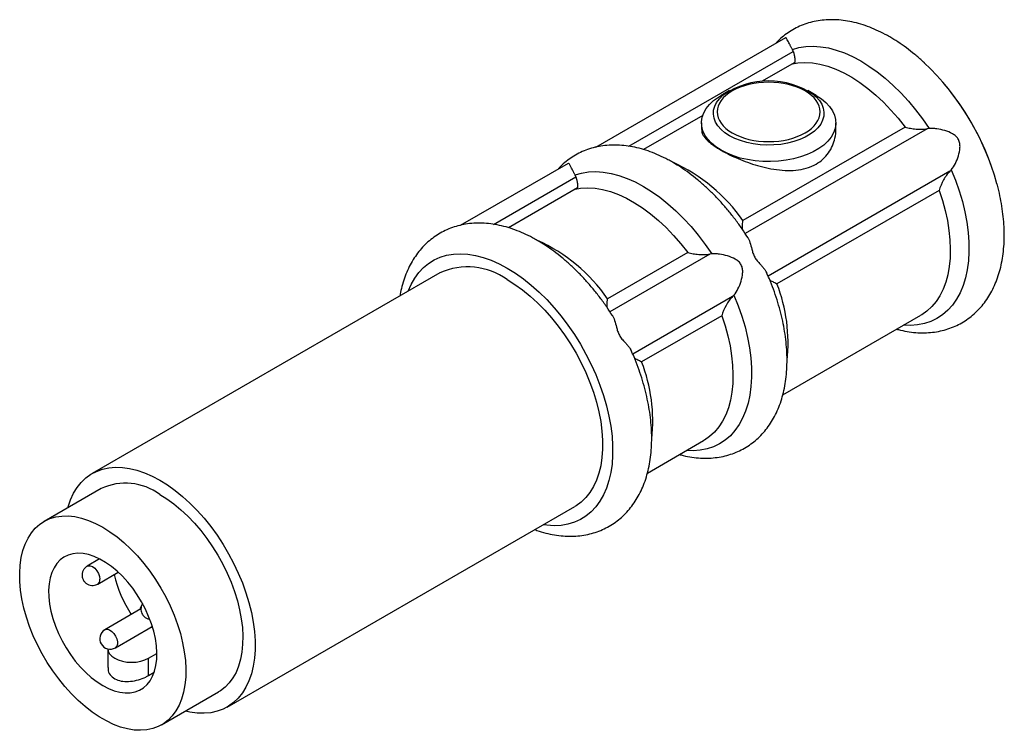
# Model space of a CAD drawing. Header units: inches. Extents: x 0.2 to 11, y 0 to 8.3.
# Tile 3 of 3: x 7.2 to 10.9, y 5.7 to 8.3. Entities that reach past the tile are written whole.
import ezdxf

# ---------------------------------------------------------------- set-up
doc = ezdxf.new("R2010")
doc.units = ezdxf.units.IN
doc.header["$MEASUREMENT"] = 0

msp = doc.modelspace()

# ---------------------------------------------------------------- linework, layer by layer
for p, q in [((9.3394, 7.8574), (10.0464, 8.2656)), ((9.4623, 7.861), (10.0742, 8.2142)), ((10.0798, 8.1731), (9.9567, 8.1021)), ((9.8372, 8.0682), (9.806, 8.0502)), ((10.1596, 8.0502), (10.1284, 8.0682)), ((9.7373, 7.9754), (9.5174, 7.8484)), ((9.7328, 7.9481), (9.7328, 7.9233)), ((10.4905, 7.9323), (9.8871, 7.5839)), ((10.5726, 7.9264), (9.8954, 7.5355)), ((10.2328, 7.9233), (10.2328, 7.9481)), ((8.8355, 7.5666), (9.2374, 7.7986)), ((8.9585, 7.5701), (9.265, 7.7471)), ((10.6577, 7.7682), (9.9808, 7.3775)), ((9.2706, 7.706), (9.0136, 7.5576)), ((10.6172, 7.6968), (10.0137, 7.3484)), ((9.6814, 7.4652), (9.3833, 7.2931)), ((9.7635, 7.4593), (9.3916, 7.2447)), ((8.7586, 7.389), (7.4647, 6.6421)), ((9.8485, 7.3011), (9.477, 7.0866)), ((9.808, 7.2297), (9.5099, 7.0576)), ((10.0351, 6.9346), (10.5494, 7.2315)), ((9.5313, 6.6438), (9.7402, 6.7643)), ((7.4971, 6.586), (7.2849, 6.4635)), ((7.9669, 5.7721), (9.2608, 6.519)), ((7.492, 6.3237), (7.446, 6.2971)), ((7.4847, 6.23), (7.5614, 6.2743)), ((7.646, 6.1375), (7.5117, 6.06)), ((7.6515, 6.1575), (7.6447, 6.141)), ((7.5505, 5.9928), (7.688, 6.0722)), ((7.6871, 6.0674), (7.6896, 6.0671)), ((7.5221, 5.9887), (7.5221, 5.9197)), ((7.674, 5.9537), (7.7052, 5.9718)), ((7.674, 5.8892), (7.674, 5.9537)), ((7.674, 5.8892), (7.6951, 5.9014)), ((7.7224, 5.7057), (7.9345, 5.8282))]:
    msp.add_line(p, q)
at = {"flags": 128}
for points in [[(10.0712, 8.2212), (10.0956, 8.2284), (10.1214, 8.2326), (10.1483, 8.2338), (10.1763, 8.232), (10.2051, 8.2272), (10.2347, 8.2194), (10.2647, 8.2088), (10.2951, 8.1952), (10.3257, 8.1789), (10.3563, 8.1599), (10.3867, 8.1384), (10.4167, 8.1143), (10.4463, 8.088), (10.4751, 8.0595), (10.5031, 8.029), (10.53, 7.9967), (10.5558, 7.9628), (10.5802, 7.9274)], [(10.0721, 8.1687), (10.0917, 8.172), (10.118, 8.1734), (10.1454, 8.1718), (10.1738, 8.167), (10.2028, 8.1592), (10.2323, 8.1484), (10.2622, 8.1346), (10.2923, 8.1179), (10.3223, 8.0985), (10.352, 8.0765), (10.3813, 8.0519), (10.41, 8.0251), (10.4379, 7.9961), (10.4648, 7.9651), (10.4905, 7.9323)], [(9.806, 7.8461), (9.7867, 7.8586), (9.77, 7.8724), (9.7562, 7.8872), (9.7455, 7.9027), (9.738, 7.919), (9.7337, 7.9356), (9.7329, 7.9523), (9.7354, 7.9691), (9.7413, 7.9855), (9.7505, 8.0014), (9.7627, 8.0166), (9.778, 8.0309), (9.796, 8.0441), (9.806, 8.0502)], [(9.8372, 7.9002), (9.8201, 7.9114), (9.8056, 7.9237), (9.7939, 7.937), (9.7851, 7.951), (9.7795, 7.9656), (9.777, 7.9805), (9.7779, 7.9954), (9.7819, 8.0101), (9.7891, 8.0244), (9.7994, 8.0381), (9.8125, 8.051), (9.8136, 8.0519)], [(10.1596, 8.0502), (10.1789, 8.0377), (10.1956, 8.0239), (10.2094, 8.0091), (10.2201, 7.9935), (10.2276, 7.9773), (10.2318, 7.9607), (10.2327, 7.9439), (10.2302, 7.9272), (10.2243, 7.9108), (10.2151, 7.8949), (10.2028, 7.8796), (10.1876, 7.8654), (10.1696, 7.8522), (10.149, 7.8403), (10.1262, 7.8299), (10.1014, 7.8211), (10.0751, 7.814), (10.0475, 7.8087), (10.019, 7.8053), (9.9901, 7.8039), (9.961, 7.8044), (9.9322, 7.8068), (9.9042, 7.8111), (9.8771, 7.8173), (9.8516, 7.8253), (9.8277, 7.8349), (9.806, 7.8461)], [(10.1522, 8.0517), (10.16, 8.0447), (10.1717, 8.0314), (10.1805, 8.0173), (10.1861, 8.0028), (10.1886, 7.9879), (10.1877, 7.973), (10.1837, 7.9583), (10.1765, 7.9439), (10.1662, 7.9302), (10.1531, 7.9174), (10.1372, 7.9056), (10.1189, 7.895), (10.0985, 7.8859), (10.0763, 7.8783), (10.0525, 7.8724), (10.0277, 7.8682), (10.0022, 7.8659), (9.9763, 7.8654), (9.9506, 7.8668), (9.9254, 7.8701), (9.901, 7.8751), (9.878, 7.8819), (9.8566, 7.8903), (9.8372, 7.9002)], [(10.6628, 7.7737), (10.6786, 7.7343), (10.6924, 7.6948), (10.704, 7.6553), (10.7134, 7.6162), (10.7206, 7.5777), (10.7255, 7.54), (10.7281, 7.5032), (10.7284, 7.4677), (10.7263, 7.4336), (10.7219, 7.4011), (10.7153, 7.3705), (10.7064, 7.3418), (10.6952, 7.3152), (10.682, 7.291), (10.6667, 7.2692), (10.6494, 7.25), (10.6302, 7.2334), (10.6093, 7.2197), (10.5868, 7.2088), (10.5627, 7.2008), (10.5373, 7.1957), (10.5106, 7.1937), (10.4853, 7.1945)], [(9.2621, 7.754), (9.2865, 7.7612), (9.3123, 7.7653), (9.3392, 7.7665), (9.3671, 7.7647), (9.396, 7.7599), (9.4255, 7.7522), (9.4555, 7.7415), (9.4859, 7.728), (9.5165, 7.7117), (9.5471, 7.6927), (9.5775, 7.6711), (9.6075, 7.6471), (9.637, 7.6208), (9.6658, 7.5923), (9.6938, 7.5618), (9.7207, 7.5295), (9.7465, 7.4956), (9.7709, 7.4602)], [(9.263, 7.7016), (9.2825, 7.7048), (9.3088, 7.7063), (9.3363, 7.7046), (9.3646, 7.6999), (9.3936, 7.6921), (9.4232, 7.6812), (9.4531, 7.6674), (9.4831, 7.6508), (9.5131, 7.6314), (9.5428, 7.6093), (9.5722, 7.5848), (9.6009, 7.5579), (9.6287, 7.5289), (9.6556, 7.4979), (9.6814, 7.4652)], [(10.6172, 7.6968), (10.6296, 7.659), (10.6399, 7.6214), (10.6481, 7.5843), (10.654, 7.5477), (10.6577, 7.5121), (10.6591, 7.4775), (10.6582, 7.4442), (10.655, 7.4125), (10.6495, 7.3824), (10.6419, 7.3542), (10.632, 7.3281), (10.62, 7.3042), (10.606, 7.2826), (10.59, 7.2635), (10.5721, 7.2471), (10.5525, 7.2333), (10.5494, 7.2315)], [(8.6405, 7.3209), (8.6516, 7.3461), (8.6649, 7.3696), (8.6803, 7.3905), (8.6976, 7.4089), (8.7167, 7.4247), (8.7376, 7.4377), (8.76, 7.4478), (8.7839, 7.455), (8.8092, 7.4593), (8.8356, 7.4607), (8.863, 7.4591), (8.8913, 7.4545), (8.9203, 7.4469), (8.9498, 7.4365), (8.9797, 7.4232), (9.0097, 7.4072)], [(9.0097, 7.4072), (9.0398, 7.3885), (9.0696, 7.3673), (9.0991, 7.3437), (9.1281, 7.3177), (9.1564, 7.2897), (9.1838, 7.2596), (9.2103, 7.2278), (9.2355, 7.1944), (9.2594, 7.1595), (9.2818, 7.1235), (9.3027, 7.0864), (9.3218, 7.0486), (9.3391, 7.0102), (9.3545, 6.9715), (9.3678, 6.9327), (9.3791, 6.894), (9.3881, 6.8557), (9.395, 6.8179), (9.3996, 6.7809), (9.4019, 6.745), (9.4019, 6.7103), (9.3996, 6.677), (9.395, 6.6453), (9.3881, 6.6155), (9.3791, 6.5876), (9.3678, 6.5619), (9.3545, 6.5385), (9.3391, 6.5175), (9.3218, 6.4991), (9.3027, 6.4834), (9.2818, 6.4704), (9.2594, 6.4603), (9.2355, 6.453), (9.2103, 6.4487), (9.1838, 6.4474), (9.1564, 6.449), (9.1428, 6.4509)], [(9.0097, 7.3642), (9.0383, 7.3464), (9.0667, 7.326), (9.0947, 7.3032), (9.1222, 7.2781), (9.1489, 7.251), (9.1748, 7.2219), (9.1995, 7.1911), (9.2231, 7.1587), (9.2452, 7.1251), (9.2659, 7.0903), (9.2848, 7.0546), (9.302, 7.0183), (9.3173, 6.9815), (9.3306, 6.9446), (9.3418, 6.9078), (9.3509, 6.8712), (9.3577, 6.8352), (9.3623, 6.7999), (9.3646, 6.7657), (9.3646, 6.7326), (9.3623, 6.7011), (9.3577, 6.6711), (9.3509, 6.643), (9.3418, 6.6169), (9.3306, 6.593), (9.3173, 6.5714), (9.302, 6.5523), (9.2848, 6.5358), (9.2659, 6.522), (9.2608, 6.519)], [(9.8536, 7.3065), (9.8693, 7.2671), (9.8831, 7.2276), (9.8947, 7.1881), (9.9041, 7.1491), (9.9113, 7.1105), (9.9162, 7.0728), (9.9188, 7.0361), (9.9191, 7.0006), (9.917, 6.9665), (9.9126, 6.934), (9.906, 6.9034), (9.8971, 6.8747), (9.8859, 6.8481), (9.8727, 6.8239), (9.8574, 6.8021), (9.8401, 6.7829), (9.821, 6.7664), (9.8, 6.7526), (9.7775, 6.7417), (9.7534, 6.7337), (9.728, 6.7287), (9.7014, 6.7267), (9.6763, 6.7274)], [(9.808, 7.2297), (9.8204, 7.1919), (9.8308, 7.1543), (9.8389, 7.1171), (9.8448, 7.0806), (9.8485, 7.045), (9.8499, 7.0104), (9.849, 6.9771), (9.8458, 6.9454), (9.8404, 6.9153), (9.8327, 6.8871), (9.8228, 6.861), (9.8108, 6.8371), (9.7968, 6.8155), (9.7808, 6.7964), (9.7629, 6.7799), (9.7433, 6.7662), (9.7402, 6.7643)], [(7.3737, 6.5147), (7.3747, 6.5181), (7.3837, 6.5442), (7.3949, 6.5682), (7.4082, 6.5897), (7.4235, 6.6088), (7.4407, 6.6253), (7.4597, 6.6391), (7.4803, 6.65), (7.5024, 6.6581), (7.526, 6.6633), (7.5508, 6.6655), (7.5766, 6.6648), (7.6033, 6.6611), (7.6308, 6.6544), (7.6588, 6.6448), (7.6872, 6.6324), (7.7158, 6.6172)], [(7.7158, 6.6172), (7.7444, 6.5994), (7.7728, 6.579), (7.8008, 6.5562), (7.8283, 6.5312), (7.855, 6.504), (7.8809, 6.475), (7.9056, 6.4441), (7.9292, 6.4118), (7.9513, 6.3781), (7.972, 6.3433), (7.9909, 6.3077), (8.0081, 6.2713), (8.0234, 6.2346), (8.0367, 6.1977), (8.0479, 6.1608), (8.057, 6.1242), (8.0638, 6.0882), (8.0684, 6.053), (8.0707, 6.0187), (8.0707, 5.9857), (8.0684, 5.9541), (8.0638, 5.9241), (8.057, 5.896), (8.0479, 5.8699), (8.0367, 5.846), (8.0234, 5.8244), (8.0081, 5.8054), (7.9909, 5.7889), (7.972, 5.7751), (7.9513, 5.7641), (7.9292, 5.756), (7.9056, 5.7508), (7.8809, 5.7486), (7.855, 5.7494), (7.8283, 5.7531), (7.8111, 5.757)], [(7.7158, 6.5643), (7.7424, 6.5476), (7.7688, 6.5284), (7.7948, 6.5069), (7.8202, 6.4831), (7.8449, 6.4572), (7.8686, 6.4295), (7.8911, 6.4002), (7.9124, 6.3694), (7.9322, 6.3375), (7.9504, 6.3045), (7.9669, 6.2709), (7.9815, 6.2368), (7.9941, 6.2024), (8.0047, 6.1681), (8.0131, 6.1341), (8.0194, 6.1006), (8.0234, 6.0679), (8.0251, 6.0362), (8.0245, 6.0058), (8.0217, 5.9769), (8.0165, 5.9497), (8.0092, 5.9244), (7.9997, 5.9012), (7.9881, 5.8803), (7.9744, 5.8617), (7.9589, 5.8458), (7.9415, 5.8325), (7.9345, 5.8282)], [(7.5037, 6.4419), (7.5303, 6.4252), (7.5567, 6.406), (7.5827, 6.3844), (7.6081, 6.3606), (7.6327, 6.3348), (7.6564, 6.3071), (7.679, 6.2778), (7.7003, 6.247), (7.7201, 6.215), (7.7383, 6.1821), (7.7547, 6.1484), (7.7693, 6.1143), (7.782, 6.0799), (7.7926, 6.0456), (7.801, 6.0116), (7.8073, 5.9781), (7.8112, 5.9454), (7.813, 5.9138), (7.8124, 5.8834), (7.8095, 5.8544), (7.8044, 5.8272), (7.7971, 5.8019), (7.7875, 5.7787), (7.7759, 5.7578), (7.7623, 5.7393), (7.7467, 5.7233), (7.7294, 5.71), (7.7104, 5.6995), (7.6898, 5.6918), (7.6679, 5.6871), (7.6447, 5.6853), (7.6205, 5.6864), (7.5955, 5.6905), (7.5697, 5.6975), (7.5435, 5.7074), (7.517, 5.72), (7.4904, 5.7354), (7.4638, 5.7534), (7.4376, 5.7738), (7.4119, 5.7965), (7.3868, 5.8213), (7.3626, 5.8481), (7.3395, 5.8766), (7.3176, 5.9067), (7.297, 5.9381), (7.278, 5.9706), (7.2606, 6.0039), (7.2451, 6.0378), (7.2314, 6.0721), (7.2198, 6.1065), (7.2103, 6.1407), (7.2029, 6.1745), (7.1978, 6.2076), (7.195, 6.2398), (7.1944, 6.2709), (7.1961, 6.3005), (7.2001, 6.3286), (7.2063, 6.3549), (7.2148, 6.3792), (7.2254, 6.4013), (7.238, 6.421), (7.2526, 6.4383), (7.2691, 6.4529), (7.2873, 6.4648), (7.3071, 6.4739), (7.3284, 6.4802), (7.3509, 6.4835), (7.3746, 6.4838), (7.3993, 6.4812), (7.4247, 6.4756), (7.4507, 6.4672), (7.4771, 6.4559), (7.5037, 6.4419)], [(7.5037, 5.8519), (7.5251, 5.8409), (7.5463, 5.8326), (7.567, 5.8271), (7.587, 5.8246), (7.606, 5.8251), (7.6239, 5.8284), (7.6404, 5.8347), (7.6553, 5.8438), (7.6686, 5.8557), (7.68, 5.8701), (7.6893, 5.887), (7.6966, 5.9061), (7.7017, 5.9272), (7.7046, 5.9501), (7.7051, 5.9745), (7.7034, 6.0002), (7.6994, 6.0268), (7.6933, 6.0541), (7.6849, 6.0818), (7.6745, 6.1094), (7.6622, 6.1368), (7.6481, 6.1636), (7.6323, 6.1895), (7.6151, 6.2142), (7.5966, 6.2375), (7.5771, 6.259), (7.5567, 6.2785), (7.5357, 6.2959), (7.5144, 6.3108), (7.493, 6.3232), (7.4716, 6.3329), (7.4507, 6.3397), (7.4303, 6.3437), (7.4108, 6.3448), (7.3923, 6.3429), (7.3751, 6.338), (7.3593, 6.3303), (7.3452, 6.3198), (7.3328, 6.3067), (7.3224, 6.291), (7.3141, 6.273), (7.3079, 6.2529), (7.3039, 6.2308), (7.3022, 6.2071), (7.3028, 6.182), (7.3056, 6.1558), (7.3107, 6.1288), (7.318, 6.1013), (7.3274, 6.0736), (7.3388, 6.0461), (7.352, 6.0189), (7.367, 5.9925), (7.3835, 5.9672), (7.4014, 5.9432), (7.4204, 5.9208), (7.4404, 5.9002), (7.4611, 5.8818), (7.4823, 5.8656), (7.5037, 5.8519)], [(7.446, 6.2971), (7.4492, 6.2985), (7.4569, 6.2986), (7.4653, 6.2952), (7.4738, 6.2888), (7.4815, 6.2799), (7.4875, 6.2694), (7.4914, 6.2583), (7.4927, 6.2478)], [(7.6432, 6.1358), (7.6444, 6.1403), (7.6462, 6.1441)], [(7.5117, 6.06), (7.514, 6.061), (7.5211, 6.0616), (7.5291, 6.0591), (7.5372, 6.0537), (7.5448, 6.0459), (7.5512, 6.0363), (7.5558, 6.0259), (7.5582, 6.0155), (7.5582, 6.006), (7.5558, 5.9984), (7.5512, 5.9933), (7.5505, 5.9928)], [(7.6896, 6.0672), (7.6843, 6.068), (7.6819, 6.0687)], [(7.5221, 5.9887), (7.5238, 5.98), (7.5288, 5.9704), (7.537, 5.9615), (7.5481, 5.9537), (7.5616, 5.9474), (7.577, 5.9426), (7.5937, 5.9397), (7.6111, 5.9387), (7.6284, 5.9397), (7.6451, 5.9426), (7.6605, 5.9474), (7.674, 5.9537)]]:
    msp.add_lwpolyline(points, dxfattribs=at)
for centre, radius, start, end in [((9.8886, 7.4609), 0.9794, 15.4207, 46.5936), ((9.9828, 7.8075), 0.2972, 55.2466, 124.7068), ((9.8738, 7.4529), 0.9961, 19.9724, 40.0222), ((9.3618, 7.2181), 0.6402, 34.8551, 65.6375), ((8.8579, 6.9272), 0.6402, 34.8551, 65.6375), ((8.8626, 7.1592), 0.2523, 54.3326, 114.3569), ((9.4542, 7.1295), 0.6008, 353.5793, 21.3692), ((8.9504, 6.8387), 0.6008, 353.5793, 21.3692), ((7.588, 6.3886), 0.2173, 53.9683, 114.7212), ((7.474, 6.2455), 0.0188, 304.5922, 6.7961), ((8.0002, 6.3722), 0.4667, 193.2313, 213.2128), ((7.5311, 6.0264), 0.0388, 119.9973, 299.9973)]:
    msp.add_arc(centre, radius, start, end)
for points, knots in [([(10.5625, 8.1716), (10.5605, 8.1735), (10.5489, 8.1848), (10.5266, 8.2036), (10.4957, 8.228), (10.4647, 8.2496), (10.4382, 8.266), (10.4113, 8.2809), (10.3836, 8.2945), (10.3507, 8.3079), (10.3177, 8.3186), (10.2848, 8.3264), (10.2524, 8.3312), (10.2207, 8.333), (10.1898, 8.3318), (10.16, 8.3277), (10.1315, 8.3208), (10.1043, 8.3112), (10.0787, 8.299), (10.0546, 8.2844), (10.0323, 8.2672), (10.0169, 8.2535), (10.0095, 8.245), (10.0083, 8.2436)], [0, 0, 0, 0, 0.0107617, 0.0658568, 0.1211169, 0.176544, 0.2289798, 0.2588463, 0.3144955, 0.3701663, 0.4256345, 0.4807074, 0.535174, 0.5888414, 0.641575, 0.6933281, 0.7441502, 0.7941752, 0.8435997, 0.8926592, 0.9415886, 0.9905818, 1, 1, 1, 1]), ([(10.0712, 8.2212), (10.0704, 8.2227), (10.0688, 8.2256), (10.0666, 8.2299), (10.0644, 8.2342), (10.0622, 8.2385), (10.0594, 8.244), (10.0559, 8.251), (10.0525, 8.2572), (10.0501, 8.2612), (10.0486, 8.2633), (10.0475, 8.2646), (10.0468, 8.2653), (10.0465, 8.2656)], [0, 0, 0, 0, 0.064741, 0.132449, 0.203209, 0.277092, 0.354162, 0.506552, 0.708619, 0.82719, 0.885919, 0.945608, 1, 1, 1, 1]), ([(10.0742, 8.2142), (10.0737, 8.2154), (10.0729, 8.2178), (10.0718, 8.2201), (10.0712, 8.2212)], [0, 0, 0, 0, 0.496164, 1, 1, 1, 1]), ([(10.0742, 8.2142), (10.0746, 8.2129), (10.0754, 8.2104), (10.0764, 8.2066), (10.0774, 8.2029), (10.0783, 8.1992), (10.079, 8.1956), (10.0796, 8.1921), (10.0802, 8.1882), (10.0805, 8.184), (10.0806, 8.1799), (10.0804, 8.1762), (10.08, 8.1742), (10.0798, 8.1731)], [0, 0, 0, 0, 0.0629196, 0.1285075, 0.1968798, 0.2681333, 0.3423495, 0.4195983, 0.4999412, 0.6185555, 0.7489879, 0.8647793, 1, 1, 1, 1]), ([(9.8472, 7.9107), (9.8113, 7.9315), (9.7911, 7.9596), (9.7911, 8.0183), (9.8113, 8.0465), (9.8832, 8.088), (9.932, 8.0996), (10.0336, 8.0996), (10.0824, 8.088), (10.1543, 8.0465), (10.1745, 8.0183), (10.1745, 7.9596), (10.1543, 7.9315), (10.0824, 7.89), (10.0336, 7.8783), (9.932, 7.8783), (9.8832, 7.89), (9.8472, 7.9107)], [0, 0, 0, 0, 0.125, 0.125, 0.25, 0.25, 0.375, 0.375, 0.5, 0.5, 0.625, 0.625, 0.75, 0.75, 0.875, 0.875, 1, 1, 1, 1]), ([(9.7336, 7.9233), (9.7335, 7.9201), (9.7334, 7.9116), (9.7411, 7.8975), (9.7563, 7.8804), (9.7779, 7.8632), (9.797, 7.8516), (9.806, 7.8461)], [0, 0, 0, 0, 0.132992, 0.354588, 0.572935, 0.7988, 1, 1, 1, 1]), ([(9.806, 7.8461), (9.8161, 7.8405), (9.8355, 7.8299), (9.8691, 7.8147), (9.9043, 7.8009), (9.942, 7.7886), (9.9818, 7.7786), (10.0231, 7.7719), (10.0644, 7.7698), (10.1044, 7.7737), (10.136, 7.7828), (10.1631, 7.7961), (10.1859, 7.8126), (10.2063, 7.8358), (10.2214, 7.8626), (10.2301, 7.8919), (10.2339, 7.9128), (10.2328, 7.9233), (10.2328, 7.9233)], [0, 0, 0, 0, 0.0682806, 0.1313832, 0.1961721, 0.2622119, 0.3298711, 0.4017338, 0.4756066, 0.5482521, 0.623494, 0.6664776, 0.7314334, 0.7984422, 0.8633566, 0.9299194, 0.9995809, 1, 1, 1, 1]), ([(10.4905, 7.9323), (10.4938, 7.9314), (10.4971, 7.9306), (10.5038, 7.9292), (10.5072, 7.9285), (10.5174, 7.9267), (10.5243, 7.9258), (10.5385, 7.9246), (10.5456, 7.9243), (10.5595, 7.9246), (10.5663, 7.9252), (10.5726, 7.9264)], [0, 0, 0, 0, 0.125, 0.125, 0.25, 0.25, 0.5, 0.5, 0.75, 0.75, 1, 1, 1, 1]), ([(10.6628, 7.7737), (10.6684, 7.7805), (10.6733, 7.7884), (10.6823, 7.806), (10.6861, 7.8154), (10.6921, 7.8352), (10.6943, 7.8454), (10.6953, 7.861), (10.6952, 7.8663), (10.6936, 7.8766), (10.692, 7.8817), (10.6871, 7.8908), (10.6837, 7.8949), (10.676, 7.9019), (10.6717, 7.9048), (10.6582, 7.9126), (10.6485, 7.9164), (10.6286, 7.9224), (10.6186, 7.9246), (10.6038, 7.9266), (10.5988, 7.9271), (10.5893, 7.9276), (10.5847, 7.9276), (10.5802, 7.9274)], [0, 0, 0, 0, 0.125, 0.125, 0.25, 0.25, 0.375, 0.375, 0.4375, 0.4375, 0.5, 0.5, 0.5625, 0.5625, 0.625, 0.625, 0.75, 0.75, 0.875, 0.875, 0.9375, 0.9375, 1, 1, 1, 1]), ([(9.9049, 7.5212), (9.8978, 7.5321), (9.8831, 7.5548), (9.859, 7.588), (9.8329, 7.621), (9.8056, 7.6526), (9.7773, 7.6825), (9.748, 7.7106), (9.7179, 7.7369), (9.6869, 7.7611), (9.656, 7.7827), (9.6294, 7.7991), (9.6026, 7.8139), (9.5749, 7.8275), (9.542, 7.841), (9.5089, 7.8517), (9.4761, 7.8594), (9.4437, 7.8642), (9.4119, 7.866), (9.381, 7.8649), (9.3512, 7.8608), (9.3226, 7.8539), (9.2954, 7.8443), (9.2698, 7.832), (9.2457, 7.8174), (9.2234, 7.8002), (9.2079, 7.7865), (9.2006, 7.778), (9.1994, 7.7766)], [0, 0, 0, 0, 0.037753, 0.079324, 0.120944, 0.162631, 0.204403, 0.246279, 0.288272, 0.330391, 0.372638, 0.412413, 0.435182, 0.477598, 0.52003, 0.562307, 0.60428, 0.645789, 0.686686, 0.726868, 0.766301, 0.805022, 0.843136, 0.88079, 0.918166, 0.955442, 0.992767, 1, 1, 1, 1]), ([(9.2621, 7.754), (9.2614, 7.7553), (9.26, 7.758), (9.2579, 7.7619), (9.2559, 7.7659), (9.2534, 7.7707), (9.2505, 7.7765), (9.2476, 7.7822), (9.2448, 7.7876), (9.2423, 7.7922), (9.2401, 7.7955), (9.2386, 7.7974), (9.2378, 7.7982), (9.2374, 7.7986)], [0, 0, 0, 0, 0.059042, 0.120229, 0.183622, 0.249279, 0.367704, 0.499391, 0.602266, 0.748971, 0.874501, 0.941661, 1, 1, 1, 1]), ([(9.265, 7.7471), (9.2646, 7.7482), (9.2638, 7.7506), (9.2626, 7.7529), (9.2621, 7.754)], [0, 0, 0, 0, 0.496248, 1, 1, 1, 1]), ([(9.265, 7.7471), (9.2654, 7.7458), (9.2662, 7.7432), (9.2673, 7.7395), (9.2682, 7.7358), (9.2691, 7.7321), (9.2698, 7.7285), (9.2704, 7.725), (9.271, 7.7211), (9.2714, 7.7169), (9.2714, 7.7128), (9.2712, 7.709), (9.2709, 7.7071), (9.2707, 7.706)], [0, 0, 0, 0, 0.06292, 0.128509, 0.196882, 0.268136, 0.342353, 0.419603, 0.499947, 0.618558, 0.748986, 0.864778, 1, 1, 1, 1]), ([(10.6577, 7.7682), (10.6531, 7.7639), (10.6488, 7.7588), (10.6407, 7.7476), (10.637, 7.7416), (10.6269, 7.7231), (10.6213, 7.7098), (10.6172, 7.6968)], [0, 0, 0, 0, 0.25, 0.25, 0.5, 0.5, 1, 1, 1, 1]), ([(10.4599, 7.1798), (10.4618, 7.1792), (10.4746, 7.1753), (10.4982, 7.1708), (10.5304, 7.1666), (10.562, 7.1656), (10.5926, 7.1675), (10.6221, 7.1724), (10.6503, 7.18), (10.677, 7.1903), (10.7023, 7.2031), (10.7259, 7.2184), (10.7479, 7.2361), (10.768, 7.256), (10.7864, 7.278), (10.8029, 7.3021), (10.8175, 7.3283), (10.83, 7.3565), (10.8405, 7.3866), (10.8488, 7.4185), (10.8549, 7.4521), (10.8588, 7.4871), (10.8603, 7.5234), (10.8596, 7.5607), (10.8566, 7.5988), (10.8514, 7.6375), (10.8439, 7.6767), (10.8377, 7.7044), (10.8334, 7.7191), (10.8329, 7.7206)], [0, 0, 0, 0, 0.0071557, 0.0485934, 0.0895333, 0.1298385, 0.1694232, 0.2082712, 0.2464377, 0.2840378, 0.3212291, 0.3581944, 0.3950957, 0.4320955, 0.4693783, 0.5071058, 0.5454038, 0.5843492, 0.6239609, 0.6641967, 0.7049629, 0.7461336, 0.7875744, 0.8291639, 0.8707986, 0.9124013, 0.9539372, 0.9953904, 1, 1, 1, 1]), ([(9.401, 7.2304), (9.394, 7.2412), (9.3793, 7.264), (9.3551, 7.2972), (9.3291, 7.3302), (9.3018, 7.3617), (9.2735, 7.3916), (9.2442, 7.4198), (9.2141, 7.446), (9.1831, 7.4702), (9.1522, 7.4919), (9.1256, 7.5082), (9.0988, 7.5231), (9.0711, 7.5367), (9.0381, 7.5501), (9.0051, 7.5608), (8.9723, 7.5686), (8.9399, 7.5734), (8.9081, 7.5752), (8.8772, 7.574), (8.8474, 7.5699), (8.8188, 7.563), (8.7916, 7.5534), (8.766, 7.5412), (8.7419, 7.5265), (8.7195, 7.5095), (8.6988, 7.4902), (8.68, 7.4687), (8.663, 7.4451), (8.6479, 7.4194), (8.6348, 7.3918), (8.6238, 7.3621), (8.6152, 7.3326), (8.6114, 7.3123), (8.6096, 7.3031)], [0, 0, 0, 0, 0.029953, 0.062934, 0.095954, 0.129027, 0.162168, 0.195391, 0.228707, 0.262124, 0.295642, 0.327198, 0.345262, 0.378914, 0.412579, 0.44612, 0.47942, 0.512352, 0.544798, 0.576678, 0.607963, 0.638684, 0.668922, 0.698796, 0.728449, 0.758023, 0.787635, 0.817436, 0.847562, 0.878123, 0.909191, 0.940795, 0.972916, 1, 1, 1, 1]), ([(9.8863, 7.5493), (9.8858, 7.5535), (9.8847, 7.563), (9.8861, 7.5763), (9.8871, 7.5838), (9.8871, 7.5839)], [0, 0, 0, 0, 0.444647, 0.993543, 1, 1, 1, 1]), ([(9.9047, 7.5212), (9.9053, 7.5203), (9.9096, 7.5143), (9.9151, 7.4978), (9.9204, 7.4754), (9.9267, 7.4555), (9.9352, 7.4399), (9.9457, 7.4274), (9.9558, 7.4166), (9.9646, 7.4068), (9.9715, 7.398), (9.9739, 7.3928), (9.975, 7.3905)], [0, 0, 0, 0, 0.030118, 0.208153, 0.372959, 0.458288, 0.544579, 0.642007, 0.732057, 0.824366, 0.922375, 1, 1, 1, 1]), ([(9.6814, 7.4652), (9.6846, 7.4643), (9.6879, 7.4635), (9.6946, 7.462), (9.698, 7.4614), (9.7082, 7.4596), (9.7152, 7.4586), (9.7294, 7.4574), (9.7364, 7.4572), (9.7503, 7.4575), (9.7572, 7.4581), (9.7635, 7.4593)], [0, 0, 0, 0, 0.125, 0.125, 0.25, 0.25, 0.5, 0.5, 0.75, 0.75, 1, 1, 1, 1]), ([(9.8536, 7.3065), (9.8591, 7.3133), (9.8641, 7.3212), (9.8731, 7.3388), (9.877, 7.3483), (9.883, 7.368), (9.8853, 7.3783), (9.8863, 7.3939), (9.8862, 7.3992), (9.8846, 7.4096), (9.883, 7.4147), (9.8781, 7.4238), (9.8747, 7.4279), (9.867, 7.4349), (9.8627, 7.4378), (9.8491, 7.4456), (9.8394, 7.4493), (9.8194, 7.4554), (9.8094, 7.4575), (9.7945, 7.4595), (9.7895, 7.46), (9.78, 7.4605), (9.7754, 7.4605), (9.7709, 7.4602)], [0, 0, 0, 0, 0.125, 0.125, 0.25, 0.25, 0.375, 0.375, 0.4375, 0.4375, 0.5, 0.5, 0.5625, 0.5625, 0.625, 0.625, 0.75, 0.75, 0.875, 0.875, 0.9375, 0.9375, 1, 1, 1, 1]), ([(9.6508, 6.7128), (9.6527, 6.7122), (9.6655, 6.7083), (9.6891, 6.7038), (9.7214, 6.6995), (9.753, 6.6986), (9.7836, 6.7005), (9.8131, 6.7054), (9.8413, 6.713), (9.8681, 6.7233), (9.8934, 6.7362), (9.917, 6.7515), (9.939, 6.7691), (9.9592, 6.789), (9.9775, 6.8111), (9.994, 6.8352), (10.0086, 6.8614), (10.0212, 6.8896), (10.0317, 6.9197), (10.04, 6.9516), (10.0461, 6.9852), (10.05, 7.0202), (10.0515, 7.0565), (10.0508, 7.0938), (10.0478, 7.1319), (10.0426, 7.1707), (10.0353, 7.2098), (10.0258, 7.2492), (10.0143, 7.2887), (10.0009, 7.3281), (9.9878, 7.3621), (9.9785, 7.3827), (9.975, 7.3905)], [0, 0, 0, 0, 0.006251, 0.042479, 0.078269, 0.113501, 0.148101, 0.182055, 0.215413, 0.248274, 0.280778, 0.313084, 0.345334, 0.37767, 0.410253, 0.443225, 0.476696, 0.510735, 0.545357, 0.580528, 0.616165, 0.652157, 0.688388, 0.72475, 0.761153, 0.797528, 0.833845, 0.870089, 0.906258, 0.942356, 0.978393, 1, 1, 1, 1]), ([(10.0137, 7.3484), (10.0136, 7.3484), (10.0084, 7.3508), (9.999, 7.3555), (9.9897, 7.3604), (9.9871, 7.3627), (9.987, 7.3628)], [0, 0, 0, 0, 0.007176, 0.487357, 0.981784, 1, 1, 1, 1]), ([(9.8485, 7.3011), (9.8439, 7.2968), (9.8396, 7.2917), (9.8315, 7.2805), (9.8278, 7.2745), (9.8177, 7.256), (9.8121, 7.2427), (9.808, 7.2297)], [0, 0, 0, 0, 0.25, 0.25, 0.5, 0.5, 1, 1, 1, 1]), ([(9.3825, 7.2585), (9.382, 7.2627), (9.3809, 7.2721), (9.3823, 7.2855), (9.3832, 7.293), (9.3833, 7.2931)], [0, 0, 0, 0, 0.444647, 0.993543, 1, 1, 1, 1]), ([(9.4009, 7.2303), (9.4015, 7.2294), (9.4058, 7.2235), (9.4113, 7.207), (9.4166, 7.1846), (9.4229, 7.1646), (9.4313, 7.1491), (9.4419, 7.1365), (9.452, 7.1257), (9.4607, 7.116), (9.4677, 7.1072), (9.4701, 7.1019), (9.4712, 7.0996)], [0, 0, 0, 0, 0.030118, 0.208153, 0.372959, 0.458288, 0.544579, 0.642007, 0.732057, 0.824366, 0.922375, 1, 1, 1, 1]), ([(9.112, 6.4331), (9.1145, 6.4321), (9.128, 6.4268), (9.1526, 6.4199), (9.1853, 6.4127), (9.2176, 6.4088), (9.2492, 6.4077), (9.2798, 6.4097), (9.3093, 6.4145), (9.3375, 6.4221), (9.3643, 6.4324), (9.3896, 6.4453), (9.4132, 6.4606), (9.4352, 6.4783), (9.4554, 6.4982), (9.4737, 6.5202), (9.4902, 6.5444), (9.5048, 6.5706), (9.5174, 6.5987), (9.5279, 6.6289), (9.5362, 6.6608), (9.5423, 6.6943), (9.5462, 6.7293), (9.5477, 6.7656), (9.547, 6.8029), (9.544, 6.8411), (9.5388, 6.8798), (9.5314, 6.919), (9.522, 6.9584), (9.5105, 6.9979), (9.497, 7.0373), (9.484, 7.0713), (9.4747, 7.0919), (9.4712, 7.0996)], [0, 0, 0, 0, 0.008223, 0.043385, 0.078259, 0.112712, 0.146627, 0.179934, 0.21262, 0.244731, 0.276365, 0.307654, 0.338753, 0.369797, 0.400925, 0.432291, 0.464031, 0.496251, 0.529017, 0.562346, 0.596202, 0.630507, 0.665155, 0.700032, 0.735036, 0.770078, 0.805094, 0.840054, 0.874943, 0.90976, 0.94451, 0.9792, 1, 1, 1, 1]), ([(9.5099, 7.0576), (9.5098, 7.0576), (9.5046, 7.0599), (9.4952, 7.0646), (9.4859, 7.0695), (9.4833, 7.0718), (9.4832, 7.0719)], [0, 0, 0, 0, 0.0071761, 0.4873572, 0.9817836, 1, 1, 1, 1]), ([(7.4318, 6.283), (7.4302, 6.2797), (7.428, 6.2751), (7.4266, 6.2673), (7.4264, 6.2602), (7.4282, 6.2515), (7.4321, 6.2428), (7.4385, 6.235), (7.447, 6.2289), (7.4571, 6.2252), (7.4677, 6.2245), (7.4772, 6.2262), (7.4824, 6.229), (7.4846, 6.2302)], [0, 0, 0, 0, 0.105712, 0.152268, 0.23131, 0.317553, 0.411754, 0.510836, 0.613189, 0.718199, 0.826396, 0.924634, 1, 1, 1, 1]), ([(7.4461, 6.297), (7.4455, 6.2967), (7.4429, 6.2955), (7.4389, 6.2921), (7.4347, 6.2876), (7.4326, 6.2843), (7.4318, 6.283)], [0, 0, 0, 0, 0.095573, 0.41257, 0.77386, 1, 1, 1, 1]), ([(7.651, 6.1564), (7.6494, 6.1532), (7.6472, 6.1485), (7.6458, 6.1408), (7.6456, 6.1336), (7.6474, 6.1249), (7.6513, 6.1163), (7.6577, 6.1084), (7.6662, 6.1025), (7.6734, 6.0993), (7.6776, 6.0991), (7.6783, 6.099)], [0, 0, 0, 0, 0.1433086, 0.2064222, 0.3135752, 0.43049, 0.5581931, 0.6925131, 0.8312671, 0.9736247, 1, 1, 1, 1]), ([(7.5232, 5.9197), (7.5231, 5.9155), (7.5228, 5.904), (7.5335, 5.8872), (7.5529, 5.8734), (7.5785, 5.8667), (7.6073, 5.8668), (7.637, 5.8729), (7.6598, 5.8815), (7.6707, 5.8874), (7.674, 5.8892)], [0, 0, 0, 0, 0.085715, 0.231343, 0.372445, 0.508719, 0.64671, 0.790439, 0.935696, 1, 1, 1, 1])]:
    msp.add_open_spline(points, degree=3, knots=knots)
for points in [[(10.5802, 7.9274), (10.5777, 7.9272), (10.5752, 7.9269), (10.5726, 7.9264)], [(10.6577, 7.7682), (10.6596, 7.77), (10.6613, 7.7718), (10.6628, 7.7737)], [(9.7709, 7.4602), (9.7685, 7.4601), (9.766, 7.4598), (9.7635, 7.4593)], [(9.8485, 7.3011), (9.8504, 7.3029), (9.8521, 7.3047), (9.8536, 7.3065)]]:
    msp.add_open_spline(points, degree=3)

doc.saveas('drawing.dxf')
